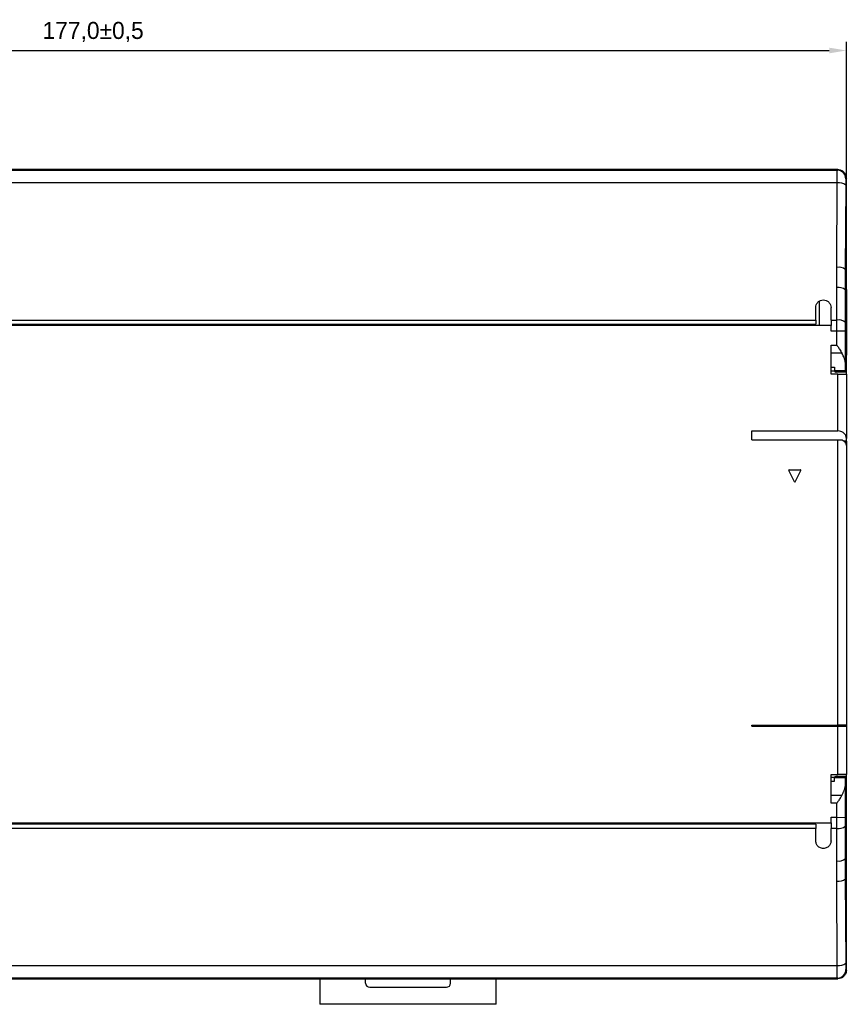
# Model space of a CAD drawing. Header units: millimetres. Extents: x 656 to 1378, y 2 to 512.
# Tile 6 of 15: x 910 to 1008, y 191 to 307. Entities that reach past the tile are written whole.
import ezdxf

# ---------------------------------------------------------------- set-up
doc = ezdxf.new("R2010")
doc.units = ezdxf.units.MM
doc.header["$LTSCALE"] = 2
doc.header["$PDSIZE"] = -1
doc.layers.add('HMI-D4', color=250, linetype='Continuous')
doc.dimstyles.new('ISO-25', dxfattribs={"dimtxt": 2.5, "dimasz": 2.5, "dimexe": 1.25, "dimexo": 0.625, "dimtad": 1, "dimtxsty": 'Standard', "dimcen": 2.5, "dimadec": 0, "dimazin": 0, "dimtfac": 1, "dimtmove": 0, "dimatfit": 3, "dimfxl": 1, "dimarcsym": 0})

# ---------------------------------------------------------------- blocks, each defined once
blk = doc.blocks.new('*D12')
at = {"layer": 'Defpoints', "color": 0}
for p in [(1007.59, 303.05), (830.59, 287.25), (1007.59, 287.25)]:
    blk.add_point(p, dxfattribs=at)
at = {"layer": 'HMI-D4', "color": 0, "lineweight": -2}
for p, q in [((830.59, 287.25), (830.59, 304.05)), ((832.59, 303.05), (1005.59, 303.05)), ((1007.59, 287.25), (1007.59, 304.05))]:
    blk.add_line(p, q, dxfattribs=at)
at = {"layer": 'HMI-D4', "color": 0}
for points in [[(832.59, 303.38), (832.59, 302.72), (830.59, 303.05)], [(1005.59, 303.38), (1005.59, 302.72), (1007.59, 303.05)]]:
    blk.add_solid(points, dxfattribs=at)
at = {"layer": 'HMI-D4', "color": 0, "insert": (919.09, 305.22), "char_height": 2, "attachment_point": 5}
blk.add_mtext('177,0±0,5', dxfattribs=at)

msp = doc.modelspace()

# ---------------------------------------------------------------- linework, layer by layer
at = {"color": 7, "linetype": 'Continuous', "lineweight": 25}
for p, q in [((1006.59, 289.07), (831.59, 289.07)), ((1006.54, 288.99), (1006.59, 289.07)), ((831.64, 288.99), (1006.54, 288.99)), ((1007.59, 288.07), (1007.54, 287.99)), ((1007.59, 277.34), (1007.59, 288.07)), ((1007.59, 277.33), (1007.59, 288.06)), ((1006.52, 287.51), (831.65, 287.51)), ((1006.47, 277.6), (1006.52, 287.51)), ((1007.52, 287.25), (1007.47, 277.34)), ((1007.47, 277.34), (1007.59, 277.34)), ((1007.59, 274.97), (1007.59, 277.34)), ((1007.59, 274.91), (1007.59, 277.33)), ((1006.46, 271.4), (1006.47, 275.22)), ((1007.47, 274.97), (1007.46, 271.15)), ((1007.47, 274.97), (1007.59, 274.97)), ((1007.59, 274.97), (1007.59, 267.26)), ((1007.59, 267.07), (1007.59, 274.91)), ((1003.99, 271.4), (1003.99, 272.87)), ((1004.39, 273.6), (1004.39, 270.76)), ((1005.79, 271.4), (1005.79, 272.87)), ((1005.79, 270.76), (832.39, 270.76)), ((834.19, 271.4), (1003.99, 271.4)), ((834.19, 270.9), (1003.99, 270.9)), ((1003.99, 271.4), (1003.99, 270.9)), ((1005.79, 271.4), (1005.79, 270.76)), ((1005.79, 271.4), (1006.46, 271.4)), ((1005.79, 270.11), (1005.79, 270.76)), ((1006.47, 270.11), (1005.79, 270.11)), ((1006.47, 268.47), (1006.47, 270.11)), ((1007.47, 270.11), (1006.47, 270.11)), ((1007.47, 270.11), (1007.48, 266.31)), ((1005.79, 268.47), (1006.47, 268.47)), ((1005.79, 265.06), (1005.79, 268.47)), ((1007.07, 267.5), (1005.79, 267.5)), ((1007.59, 266.09), (1007.59, 267.07)), ((1007.59, 265.39), (1007.59, 266.09)), ((1005.79, 265.86), (1006.19, 265.86)), ((1006.59, 265.06), (1005.79, 265.06)), ((1006.19, 265.86), (1006.19, 265.46)), ((1006.19, 265.46), (1007.51, 265.46)), ((1006.19, 265.42), (1006.19, 265.46)), ((1006.39, 265.27), (1006.39, 265.28)), ((1007.53, 265.27), (1006.39, 265.27)), ((1006.59, 258.39), (1006.59, 265.06)), ((1006.59, 265.06), (1007.59, 265.06)), ((1007.55, 265.27), (1007.53, 265.27)), ((1007.59, 265.06), (1007.59, 265.39)), ((1007.59, 265.06), (1007.59, 257.5)), ((996.49, 258.39), (1006.59, 258.39)), ((996.49, 257.32), (996.49, 258.39)), ((996.49, 257.32), (1006.59, 257.32)), ((1006.59, 223.82), (1006.59, 257.32)), ((1006.59, 257.32), (1007.11, 257.32)), ((1007.59, 257.17), (1007.32, 257.17)), ((1007.58, 256.67), (1007.59, 256.67)), ((1007.59, 257.17), (1007.59, 257.5)), ((1007.59, 257.17), (1007.59, 257.04)), ((1007.59, 257.04), (1007.59, 256.67)), ((1007.59, 256.67), (1007.59, 223.82)), ((1001.49, 252.41), (1000.82, 253.75)), ((1000.87, 253.82), (1002.21, 253.82)), ((1001.58, 252.41), (1002.25, 253.75)), ((1007.59, 253.58), (1007.59, 253.44)), ((996.49, 223.82), (1006.59, 223.82)), ((996.49, 223.72), (996.49, 223.82)), ((996.49, 223.72), (1006.59, 223.72)), ((999.09, 223.82), (999.09, 223.72)), ((1003.09, 223.82), (1003.09, 223.72)), ((1005.59, 223.72), (1005.59, 223.82)), ((1007.59, 223.82), (1006.59, 223.82)), ((1006.59, 218.06), (1006.59, 223.72)), ((1006.59, 223.72), (1007.59, 223.72)), ((1007.59, 223.82), (1007.59, 223.72)), ((1007.59, 223.72), (1007.59, 218.06)), ((1005.79, 218.06), (1006.59, 218.06)), ((1005.79, 214.66), (1005.79, 218.06)), ((1006.19, 217.71), (1006.19, 217.67)), ((1007.51, 217.67), (1006.19, 217.67)), ((1006.19, 217.26), (1006.19, 217.67)), ((1006.39, 217.86), (1007.53, 217.86)), ((1006.39, 217.85), (1006.39, 217.86)), ((1007.59, 218.06), (1006.59, 218.06)), ((1007.55, 217.86), (1007.53, 217.86)), ((1007.59, 217.73), (1007.59, 218.06)), ((1007.59, 217.03), (1007.59, 217.73)), ((1005.79, 217.26), (1006.19, 217.26)), ((1007.48, 216.82), (1007.47, 213.01)), ((1007.59, 216.05), (1007.59, 217.03)), ((1005.79, 215.62), (1007.07, 215.62)), ((1007.59, 215.86), (1007.59, 216.05)), ((1007.59, 208.16), (1007.59, 215.86)), ((1006.48, 214.66), (1005.79, 214.66)), ((1006.47, 213.02), (1006.48, 214.66)), ((1005.79, 213.02), (1006.47, 213.02)), ((1005.79, 212.36), (1005.79, 213.02)), ((1006.47, 213.02), (1007.47, 213.01)), ((832.39, 212.36), (1005.79, 212.36)), ((1003.99, 212.23), (834.19, 212.23)), ((1003.99, 211.72), (834.19, 211.72)), ((997.79, 212.36), (997.79, 212.23)), ((1003.99, 212.23), (1003.99, 211.72)), ((1003.99, 210.26), (1003.99, 211.72)), ((1006.47, 211.72), (1005.79, 211.72)), ((1005.79, 210.26), (1005.79, 211.72)), ((1006.47, 207.9), (1006.47, 211.72)), ((1007.47, 211.98), (1007.47, 208.16)), ((1007.47, 208.16), (1007.59, 208.16)), ((1007.59, 205.79), (1007.59, 208.16)), ((1007.47, 205.79), (1007.52, 195.88)), ((1007.47, 205.79), (1007.59, 205.79)), ((1007.59, 195.06), (1007.59, 205.79)), ((1006.52, 195.62), (1006.47, 205.53)), ((831.65, 195.62), (1006.52, 195.62)), ((1007.54, 195.14), (1007.59, 195.06)), ((831.59, 194.06), (1006.59, 194.06)), ((1006.54, 194.14), (831.64, 194.14)), ((833.79, 194.06), (997.79, 194.06)), ((945.74, 194.06), (945.74, 191.06)), ((951.09, 193.56), (951.09, 194.06)), ((961.09, 193.56), (961.09, 194.06)), ((966.44, 191.06), (966.44, 194.06)), ((997.79, 194.06), (998.39, 194.06)), ((997.79, 194.06), (997.79, 194.06)), ((998.39, 194.06), (998.41, 194.06)), ((998.39, 194.06), (1006.59, 194.06)), ((1006.59, 194.06), (1006.54, 194.14)), ((951.59, 193.06), (960.59, 193.06)), ((966.44, 191.06), (945.74, 191.06))]:
    msp.add_line(p, q, dxfattribs=at)
at = {"color": 8, "linetype": 'Continuous', "lineweight": 25}
for p, q in [((1007.59, 277.33), (1007.59, 277.33)), ((1007.59, 274.91), (1007.59, 274.91)), ((1007.48, 267.97), (1007.51, 267.97)), ((1006.2, 265.39), (1005.79, 265.39)), ((1007.59, 257.04), (1007.43, 257.04)), ((1005.79, 217.73), (1006.2, 217.73))]:
    msp.add_line(p, q, dxfattribs=at)
at = {"color": 7, "linetype": 'Continuous', "lineweight": 25, "flags": 128}
for points in [[(1007.59, 288.06), (1007.57, 288.25), (1007.52, 288.43)], [(1005.79, 212.36), (1005.79, 212.28), (1005.79, 212.2), (1005.79, 212.12), (1005.79, 212.04), (1005.79, 211.96), (1005.79, 211.88), (1005.79, 211.8), (1005.79, 211.72)]]:
    msp.add_lwpolyline(points, dxfattribs=at)
at = {"color": 7, "linetype": 'Continuous', "lineweight": 25}
for centre, radius, start, end in [((1006.53, 287.99), 1, 0.0361, 89.9748), ((1006.74, 286.31), 1.22, 50.476, 100.4981), ((1006.69, 276.39), 1.22, 50.476, 100.4981), ((1006.69, 274.02), 1.22, 50.7008, 100.7305), ((1006.69, 270.2), 1.22, 50.7008, 100.7305), ((1000.87, 253.77), 0.05, 90, 206.5651), ((1002.21, 253.77), 0.05, 333.4349, 90), ((1001.54, 252.43), 0.05, 206.5651, 333.4349), ((1006.69, 212.92), 1.22, 259.2695, 309.2992), ((1006.69, 209.1), 1.22, 259.2695, 309.2992), ((1006.7, 206.73), 1.22, 259.5019, 309.524), ((1006.74, 196.82), 1.22, 259.5019, 309.524), ((1006.54, 195.14), 1, 270.0252, 359.9639), ((951.59, 193.56), 0.5, 180, 270), ((960.59, 193.56), 0.5, 270, 0)]:
    msp.add_arc(centre, radius, start, end, dxfattribs=at)
for points, knots in [([(1006.59, 289.07), (1006.7, 289.07), (1006.83, 289.04), (1007.08, 288.95), (1007.2, 288.87), (1007.39, 288.68), (1007.47, 288.56), (1007.56, 288.31), (1007.59, 288.18), (1007.59, 288.07)], [0, 0, 0, 0, 0.25, 0.25, 0.5, 0.5, 0.75, 0.75, 1, 1, 1, 1]), ([(1006.52, 287.51), (1006.52, 287.92), (1006.52, 288.3), (1006.53, 288.83), (1006.53, 288.98), (1006.54, 288.99)], [0, 0, 0, 0, 0.5, 0.5, 1, 1, 1, 1]), ([(1007.54, 287.99), (1007.53, 287.99), (1007.53, 287.97), (1007.53, 287.9), (1007.53, 287.84), (1007.52, 287.71), (1007.52, 287.62), (1007.52, 287.44), (1007.52, 287.35), (1007.52, 287.25)], [0, 0, 0, 0, 0.25, 0.25, 0.5, 0.5, 0.75, 0.75, 1, 1, 1, 1]), ([(1007.54, 282.37), (1007.54, 282.44), (1007.54, 282.51), (1007.54, 282.68), (1007.54, 282.77), (1007.54, 282.95), (1007.54, 283.03), (1007.53, 283.16), (1007.53, 283.19), (1007.53, 283.19), (1007.52, 283.16), (1007.52, 283.03), (1007.52, 282.95), (1007.52, 282.77), (1007.52, 282.68), (1007.51, 282.51), (1007.51, 282.44), (1007.51, 282.37)], [0, 0, 0, 0, 0.125, 0.125, 0.25, 0.25, 0.375, 0.375, 0.5, 0.5, 0.625, 0.625, 0.75, 0.75, 0.875, 0.875, 1, 1, 1, 1]), ([(1007.51, 282.37), (1007.51, 282.3), (1007.51, 282.22), (1007.52, 282.05), (1007.52, 281.96), (1007.52, 281.78), (1007.52, 281.7), (1007.52, 281.58), (1007.53, 281.54), (1007.53, 281.54), (1007.53, 281.58), (1007.54, 281.7), (1007.54, 281.78), (1007.54, 281.96), (1007.54, 282.05), (1007.54, 282.22), (1007.54, 282.3), (1007.54, 282.37)], [0, 0, 0, 0, 0.125, 0.125, 0.25, 0.25, 0.375, 0.375, 0.5, 0.5, 0.625, 0.625, 0.75, 0.75, 0.875, 0.875, 1, 1, 1, 1]), ([(1003.99, 272.87), (1003.99, 272.97), (1004.01, 273.09), (1004.09, 273.31), (1004.16, 273.41), (1004.34, 273.59), (1004.44, 273.66), (1004.67, 273.75), (1004.78, 273.77), (1004.89, 273.77)], [0, 0, 0, 0, 0.25, 0.25, 0.5, 0.5, 0.75, 0.75, 1, 1, 1, 1]), ([(1004.89, 273.77), (1004.99, 273.77), (1005.11, 273.75), (1005.33, 273.66), (1005.43, 273.59), (1005.61, 273.41), (1005.68, 273.31), (1005.77, 273.09), (1005.79, 272.97), (1005.79, 272.87)], [0, 0, 0, 0, 0.25, 0.25, 0.5, 0.5, 0.75, 0.75, 1, 1, 1, 1]), ([(1006.47, 270.11), (1006.47, 270.18), (1006.47, 270.33), (1006.47, 270.55), (1006.47, 270.76), (1006.46, 270.98), (1006.46, 271.19), (1006.46, 271.33), (1006.46, 271.4)], [0, 0, 0, 0, 0.167326, 0.334388, 0.501187, 0.667722, 0.833993, 1, 1, 1, 1]), ([(1006.47, 268.47), (1006.51, 268.42), (1006.57, 268.32), (1006.65, 268.19), (1006.72, 268.08), (1006.81, 267.93), (1006.93, 267.74), (1007.02, 267.58), (1007.07, 267.5)], [0, 0, 0, 0, 0.154684, 0.289568, 0.404652, 0.499936, 0.767068, 1, 1, 1, 1]), ([(1007.51, 267.97), (1007.51, 268.04), (1007.51, 268.13), (1007.51, 268.31), (1007.5, 268.41), (1007.5, 268.6), (1007.5, 268.69), (1007.49, 268.83), (1007.49, 268.87), (1007.49, 268.87), (1007.48, 268.83), (1007.48, 268.69), (1007.48, 268.6), (1007.48, 268.41), (1007.48, 268.31), (1007.48, 268.13), (1007.48, 268.04), (1007.48, 267.97)], [0, 0, 0, 0, 0.125, 0.125, 0.25, 0.25, 0.375, 0.375, 0.5, 0.5, 0.625, 0.625, 0.75, 0.75, 0.875, 0.875, 1, 1, 1, 1]), ([(1007.48, 266.31), (1007.48, 266.34), (1007.48, 266.41), (1007.46, 266.52), (1007.44, 266.64), (1007.4, 266.76), (1007.35, 266.91), (1007.28, 267.09), (1007.18, 267.3), (1007.11, 267.44), (1007.07, 267.5)], [0, 0, 0, 0, 0.092787, 0.18884, 0.288506, 0.392094, 0.499881, 0.664728, 0.831203, 1, 1, 1, 1]), ([(1007.48, 267.97), (1007.48, 267.89), (1007.48, 267.81), (1007.48, 267.62), (1007.48, 267.52), (1007.48, 267.33), (1007.49, 267.24), (1007.49, 267.11), (1007.49, 267.07), (1007.5, 267.07), (1007.5, 267.11), (1007.51, 267.24), (1007.51, 267.33), (1007.51, 267.52), (1007.51, 267.62), (1007.51, 267.81), (1007.51, 267.89), (1007.51, 267.97)], [0, 0, 0, 0, 0.125, 0.125, 0.25, 0.25, 0.375, 0.375, 0.5, 0.5, 0.625, 0.625, 0.75, 0.75, 0.875, 0.875, 1, 1, 1, 1]), ([(1007.58, 266.01), (1007.58, 266.17), (1007.58, 266.36), (1007.59, 266.79), (1007.59, 267.03), (1007.59, 267.26)], [0, 0, 0, 0, 0.5, 0.5, 1, 1, 1, 1]), ([(1006.19, 265.42), (1006.19, 265.41), (1006.19, 265.4), (1006.2, 265.38), (1006.21, 265.36), (1006.24, 265.34), (1006.27, 265.33), (1006.29, 265.33)], [0, 0, 0, 0, 0.168985, 0.335795, 0.502205, 0.752066, 1, 1, 1, 1]), ([(1006.29, 265.33), (1006.3, 265.32), (1006.32, 265.32), (1006.34, 265.31), (1006.36, 265.3), (1006.38, 265.29), (1006.38, 265.28), (1006.39, 265.28)], [0, 0, 0, 0, 0.167253, 0.333454, 0.500439, 0.75073, 1, 1, 1, 1]), ([(1007.55, 265.27), (1007.55, 265.27), (1007.56, 265.31), (1007.57, 265.48), (1007.57, 265.61), (1007.57, 265.77)], [0, 0, 0, 0, 0.5, 0.5, 1, 1, 1, 1]), ([(1007.59, 257.5), (1007.59, 257.6), (1007.57, 257.72), (1007.47, 257.94), (1007.39, 258.04), (1007.2, 258.22), (1007.08, 258.28), (1006.83, 258.37), (1006.71, 258.39), (1006.59, 258.39)], [0, 0, 0, 0, 0.25, 0.25, 0.5, 0.5, 0.75, 0.75, 1, 1, 1, 1]), ([(1007.11, 257.32), (1007.23, 257.25), (1007.35, 257.16), (1007.51, 256.93), (1007.56, 256.8), (1007.58, 256.67)], [0, 0, 0, 0, 0.5, 0.5, 1, 1, 1, 1]), ([(1006.19, 217.71), (1006.19, 217.72), (1006.19, 217.73), (1006.2, 217.75), (1006.22, 217.77), (1006.25, 217.79), (1006.28, 217.79), (1006.29, 217.8)], [0, 0, 0, 0, 0.2066191, 0.4097068, 0.6094796, 0.8061646, 1, 1, 1, 1]), ([(1006.29, 217.8), (1006.3, 217.8), (1006.32, 217.81), (1006.35, 217.82), (1006.37, 217.83), (1006.38, 217.84), (1006.39, 217.84), (1006.39, 217.85)], [0, 0, 0, 0, 0.200239, 0.366861, 0.499855, 0.75826, 1, 1, 1, 1]), ([(1007.58, 217.36), (1007.57, 217.52), (1007.57, 217.65), (1007.56, 217.82), (1007.56, 217.86), (1007.55, 217.86)], [0, 0, 0, 0, 0.5, 0.5, 1, 1, 1, 1]), ([(1007.07, 215.62), (1007.09, 215.66), (1007.14, 215.75), (1007.2, 215.87), (1007.26, 216), (1007.31, 216.12), (1007.37, 216.27), (1007.43, 216.45), (1007.47, 216.64), (1007.48, 216.76), (1007.48, 216.82)], [0, 0, 0, 0, 0.10238, 0.203342, 0.303031, 0.401598, 0.4992, 0.677039, 0.843496, 1, 1, 1, 1]), ([(1007.59, 215.86), (1007.59, 216.1), (1007.59, 216.33), (1007.58, 216.76), (1007.58, 216.96), (1007.58, 217.12)], [0, 0, 0, 0, 0.5, 0.5, 1, 1, 1, 1]), ([(1007.07, 215.62), (1007.04, 215.57), (1006.98, 215.47), (1006.89, 215.32), (1006.78, 215.14), (1006.64, 214.92), (1006.53, 214.75), (1006.48, 214.66)], [0, 0, 0, 0, 0.150709, 0.317252, 0.499653, 0.709722, 1, 1, 1, 1]), ([(1007.51, 215.16), (1007.51, 215.23), (1007.51, 215.32), (1007.51, 215.5), (1007.51, 215.6), (1007.51, 215.8), (1007.51, 215.89), (1007.5, 216.02), (1007.5, 216.06), (1007.5, 216.06), (1007.49, 216.02), (1007.49, 215.89), (1007.49, 215.8), (1007.48, 215.6), (1007.48, 215.5), (1007.48, 215.32), (1007.48, 215.23), (1007.48, 215.16)], [0, 0, 0, 0, 0.125, 0.125, 0.25, 0.25, 0.375, 0.375, 0.5, 0.5, 0.625, 0.625, 0.75, 0.75, 0.875, 0.875, 1, 1, 1, 1]), ([(1007.48, 215.16), (1007.48, 215.08), (1007.48, 215), (1007.48, 214.82), (1007.48, 214.72), (1007.48, 214.52), (1007.48, 214.43), (1007.49, 214.3), (1007.49, 214.26), (1007.49, 214.26), (1007.5, 214.3), (1007.5, 214.43), (1007.5, 214.52), (1007.51, 214.72), (1007.51, 214.82), (1007.51, 215), (1007.51, 215.08), (1007.51, 215.16)], [0, 0, 0, 0, 0.125, 0.125, 0.25, 0.25, 0.375, 0.375, 0.5, 0.5, 0.625, 0.625, 0.75, 0.75, 0.875, 0.875, 1, 1, 1, 1]), ([(1006.47, 211.72), (1006.47, 211.79), (1006.47, 211.93), (1006.47, 212.15), (1006.47, 212.36), (1006.47, 212.58), (1006.47, 212.8), (1006.47, 212.94), (1006.47, 213.02)], [0, 0, 0, 0, 0.1660074, 0.3322784, 0.4988131, 0.6656116, 0.8326738, 1, 1, 1, 1]), ([(1005.79, 210.26), (1005.79, 210.18), (1005.78, 210.1), (1005.72, 209.92), (1005.68, 209.82), (1005.54, 209.62), (1005.44, 209.53), (1005.19, 209.4), (1005.04, 209.36), (1004.74, 209.36), (1004.59, 209.4), (1004.34, 209.53), (1004.24, 209.62), (1004.1, 209.82), (1004.05, 209.92), (1004, 210.1), (1003.99, 210.18), (1003.99, 210.26)], [0, 0, 0, 0, 0.125, 0.125, 0.25, 0.25, 0.375, 0.375, 0.5, 0.5, 0.625, 0.625, 0.75, 0.75, 0.875, 0.875, 1, 1, 1, 1]), ([(1007.54, 203.76), (1007.54, 203.83), (1007.54, 203.91), (1007.54, 204.08), (1007.54, 204.17), (1007.54, 204.34), (1007.54, 204.43), (1007.53, 204.55), (1007.53, 204.58), (1007.53, 204.58), (1007.53, 204.55), (1007.52, 204.43), (1007.52, 204.34), (1007.52, 204.17), (1007.52, 204.08), (1007.52, 203.91), (1007.52, 203.83), (1007.52, 203.76)], [0, 0, 0, 0, 0.125, 0.125, 0.25, 0.25, 0.375, 0.375, 0.5, 0.5, 0.625, 0.625, 0.75, 0.75, 0.875, 0.875, 1, 1, 1, 1]), ([(1007.52, 203.76), (1007.52, 203.69), (1007.52, 203.61), (1007.52, 203.44), (1007.52, 203.35), (1007.52, 203.18), (1007.52, 203.09), (1007.53, 202.97), (1007.53, 202.93), (1007.53, 202.93), (1007.53, 202.97), (1007.54, 203.09), (1007.54, 203.18), (1007.54, 203.35), (1007.54, 203.44), (1007.54, 203.61), (1007.54, 203.69), (1007.54, 203.76)], [0, 0, 0, 0, 0.125, 0.125, 0.25, 0.25, 0.375, 0.375, 0.5, 0.5, 0.625, 0.625, 0.75, 0.75, 0.875, 0.875, 1, 1, 1, 1]), ([(1006.54, 194.14), (1006.53, 194.15), (1006.53, 194.3), (1006.53, 194.83), (1006.52, 195.21), (1006.52, 195.62)], [0, 0, 0, 0, 0.5, 0.5, 1, 1, 1, 1]), ([(1007.52, 195.88), (1007.52, 195.78), (1007.52, 195.68), (1007.52, 195.5), (1007.52, 195.42), (1007.53, 195.28), (1007.53, 195.23), (1007.53, 195.16), (1007.53, 195.14), (1007.54, 195.14)], [0, 0, 0, 0, 0.25, 0.25, 0.5, 0.5, 0.75, 0.75, 1, 1, 1, 1]), ([(1007.59, 195.06), (1007.59, 194.94), (1007.57, 194.81), (1007.47, 194.57), (1007.39, 194.45), (1007.2, 194.25), (1007.08, 194.18), (1006.83, 194.08), (1006.71, 194.06), (1006.59, 194.06)], [0, 0, 0, 0, 0.25, 0.25, 0.5, 0.5, 0.75, 0.75, 1, 1, 1, 1])]:
    msp.add_open_spline(points, degree=3, knots=knots, dxfattribs=at)
for points in [[(1006.47, 275.22), (1006.47, 276.01), (1006.47, 276.8), (1006.47, 277.6)], [(1007.47, 277.34), (1007.47, 276.55), (1007.47, 275.76), (1007.47, 274.97)], [(1007.46, 271.15), (1007.46, 270.81), (1007.47, 270.46), (1007.47, 270.11)], [(1007.51, 265.46), (1007.5, 265.65), (1007.49, 265.95), (1007.48, 266.31)], [(1007.58, 266.01), (1007.58, 265.92), (1007.58, 265.84), (1007.57, 265.77)], [(1007.51, 265.46), (1007.51, 265.33), (1007.52, 265.27), (1007.53, 265.27)], [(1007.48, 216.82), (1007.49, 217.18), (1007.5, 217.47), (1007.51, 217.67)], [(1007.53, 217.86), (1007.52, 217.86), (1007.52, 217.79), (1007.51, 217.67)], [(1007.58, 217.36), (1007.58, 217.28), (1007.58, 217.21), (1007.58, 217.12)], [(1007.47, 213.01), (1007.47, 212.67), (1007.47, 212.31), (1007.47, 211.98)], [(1007.47, 208.16), (1007.47, 207.37), (1007.47, 206.58), (1007.47, 205.79)], [(1006.47, 205.53), (1006.47, 206.32), (1006.47, 207.11), (1006.47, 207.9)]]:
    msp.add_open_spline(points, degree=3, dxfattribs=at)

# ---------------------------------------------------------------- dimensions: what is measured, and where the dimension line sits
at = {"layer": 'HMI-D4', "color": 0}
dim = msp.add_linear_dim(base=(1007.59, 303.05), p1=(830.59, 287.25), p2=(1007.59, 287.25), dimstyle='ISO-25', override={"dimtxt": 2, "dimasz": 2, "dimexe": 1, "dimexo": 0, "dimgap": 1, "dimtih": 1, "dimtoh": 1, "dimdec": 1, "dimzin": 0, "dimadec": 2, "dimtol": 1, "dimtp": 0.5, "dimtm": 0.5, "dimtdec": 1, "dimtzin": 0}, dxfattribs=at)
dim.commit()
dim.dimension.update_dxf_attribs({"geometry": '*D12', "text_midpoint": (919.09, 305.22)})

doc.saveas('drawing.dxf')
